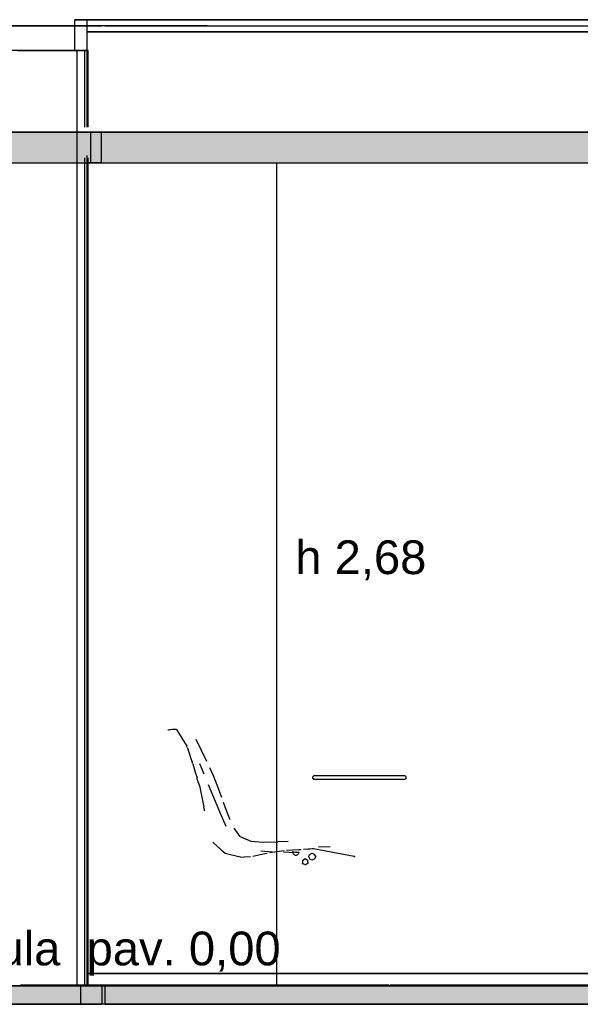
# Model space of a CAD drawing. Header units: millimetres. Extents: x -9985 to 240895, y -184894 to 39395.
# Tile 49 of 164: x 14130 to 15957, y -73295 to -70085. Entities that reach past the tile are written whole.
import ezdxf
from ezdxf.enums import TextEntityAlignment as Align

# ---------------------------------------------------------------- set-up
doc = ezdxf.new("R2010")
doc.units = ezdxf.units.MM
for name, color, linetype in [('S-QUOTE', 40, 'Continuous'), ('S-TAGLIO-ARR', 9, 'Continuous'), ('S-TAGLIO-CS', 9, 'Continuous'), ('S-TAGLIO-PAV', 33, 'Continuous'), ('S-TAGLIO-SOFF', 8, 'Continuous'), ('S-TESTI', 7, 'Continuous'), ('S-VISTA', 8, 'Continuous'), ('S-VISTA-ARREDI', 9, 'Continuous')]:
    doc.layers.add(name, color=color, linetype=linetype)
doc.styles.add('VISIO', font='arial.ttf')

msp = doc.modelspace()

# ---------------------------------------------------------------- hatches: boundary and pattern name
at = {"layer": 'S-TAGLIO-CS'}
msp.add_hatch(color=9, dxfattribs=at).paths.add_polyline_path([(17160, -70551), (16518, -70551), (16466, -70551), (16272, -70551), (12374, -70551), (12318, -70551), (12302, -70551), (11958, -70551), (11588, -70551), (11588, -70527), (11588, -70451), (11958, -70451), (12302, -70451), (12318, -70451), (12374, -70451), (12568, -70451), (16466, -70451), (16518, -70451), (17160, -70451), (17536, -70451), (17536, -70465), (17536, -70551), (17160, -70551)])
at = {"layer": 'S-TAGLIO-PAV'}
for points in [[(9678, -73295), (9678, -73275), (9678, -73235), (10034, -73235), (10520, -73235), (10522, -73235), (10524, -73235), (11724, -73235), (11726, -73235), (11728, -73235), (12444, -73235), (12928, -73235), (12930, -73235), (13070, -73235), (13728, -73235), (14130, -73235), (14132, -73235), (14628, -73235), (14740, -73235), (15332, -73235), (15334, -73235), (15336, -73235), (16536, -73235), (16538, -73235), (16540, -73235), (17498, -73235), (17498, -73243), (17498, -73295), (14740, -73295), (14628, -73295), (13850, -73295), (13124, -73295), (12128, -73295), (11936, -73295), (11700, -73295), (11438, -73295), (11194, -73295), (11122, -73295), (10984, -73295), (9678, -73295)], [(15332, -73235), (14740, -73235), (14628, -73235), (14132, -73235), (14132, -73233), (14244, -73233), (14756, -73233), (14836, -73233), (15332, -73233), (15332, -73235)], [(16536, -73235), (15336, -73235), (15336, -73233), (16236, -73233), (16536, -73233), (16536, -73235)]]:
    msp.add_hatch(color=33, dxfattribs=at).paths.add_polyline_path(points)

# ---------------------------------------------------------------- linework, layer by layer
at = {"layer": 'S-QUOTE'}
msp.add_line((14968, -73233), (14968, -70552), dxfattribs=at)
at = {"layer": 'S-TAGLIO-ARR'}
for p, q in [((14613.347, -72400), (14614.735, -72400)), ((14614.735, -72400), (14619.306, -72399.347)), ((14619.306, -72399.347), (14620.721, -72399)), ((14620.721, -72399), (14622.162, -72399)), ((14622.162, -72399), (14627.919, -72398.36)), ((14627.919, -72398.36), (14629, -72398)), ((14629, -72398), (14630.442, -72398)), ((14630.442, -72398), (14639.848, -72398)), ((14640, -72398), (14640.839, -72399.357)), ((14640.839, -72399.357), (14653.274, -72418.863)), ((14653.274, -72418.863), (14674.318, -72453.636)), ((14674.636, -72454.908), (14674.318, -72453.636)), ((14676.667, -72459), (14674.636, -72454.908)), ((14676.667, -72459), (14686.911, -72490.37)), ((14686.911, -72490.37), (14692.318, -72505.636)), ((14692.636, -72506.59), (14692.318, -72505.636)), ((14694, -72510.667), (14692.636, -72506.59)), ((14694, -72510.667), (14703.547, -72541.37)), ((14703.547, -72541.37), (14708, -72556.636)), ((14708.318, -72557.908), (14708, -72556.636)), ((14709, -72562), (14708.318, -72557.908)), ((14709, -72562), (14709.319, -72562.638)), ((14716.489, -72581.148), (14709.319, -72562.638)), ((15085, -72553), (15088.315, -72549.685)), ((15085, -72554.027), (15085, -72553)), ((15085, -72559), (15085, -72554.027)), ((15088.315, -72561.486), (15085, -72559)), ((15088.315, -72549.685), (15089, -72549)), ((15089, -72562), (15088.315, -72561.486)), ((15089, -72549), (15094.069, -72549)), ((15094.069, -72562), (15089, -72562)), ((15094.069, -72549), (15110.034, -72549)), ((15110.034, -72562), (15094.069, -72562)), ((15110.034, -72549), (15121.369, -72549)), ((15121.369, -72562), (15110.034, -72562)), ((15121.369, -72549), (15125.799, -72549)), ((15125.799, -72562), (15121.369, -72562)), ((15125.799, -72549), (15130.014, -72549)), ((15130.014, -72562), (15125.799, -72562)), ((15130.014, -72549), (15159.588, -72549)), ((15159.588, -72562), (15130.014, -72562)), ((15159.588, -72549), (15167.616, -72549)), ((15167.616, -72562), (15159.588, -72562)), ((15167.616, -72549), (15197.19, -72549)), ((15197.19, -72562), (15167.616, -72562)), ((15197.19, -72549), (15226.764, -72549)), ((15226.764, -72562), (15197.19, -72562)), ((15226.764, -72549), (15256.339, -72549)), ((15256.339, -72562), (15226.764, -72562)), ((15256.339, -72549), (15288.25, -72549)), ((15288.25, -72562), (15256.339, -72562)), ((15288.25, -72549), (15317.824, -72549)), ((15317.824, -72562), (15288.25, -72562)), ((15317.824, -72549), (15347.398, -72549)), ((15347.398, -72562), (15317.824, -72562)), ((15347.398, -72549), (15350.007, -72549)), ((15350.007, -72562), (15347.398, -72562)), ((15350.007, -72549), (15361.883, -72549)), ((15361.883, -72562), (15350.007, -72562)), ((15361.883, -72549), (15385, -72549)), ((15385, -72562), (15361.883, -72562)), ((15385, -72549), (15385.764, -72549.764)), ((15388.193, -72559.605), (15385, -72562)), ((15385.764, -72549.764), (15389, -72553)), ((15389, -72559), (15388.193, -72559.605)), ((15389, -72554.146), (15389, -72553)), ((15389, -72559), (15389, -72554.146)), ((14716.489, -72581.148), (14729.753, -72652.781)), ((14732.069, -72662.219), (14729.753, -72652.781)), ((14732.231, -72664.492), (14732.069, -72662.219)), ((14759.231, -72766), (14786.607, -72791.63)), ((14786.607, -72791.63), (14799.455, -72802.787)), ((14799.455, -72802.787), (14812.894, -72806.02)), ((14929.458, -72803.444), (14937, -72801.891)), ((14945, -72800.551), (14984.458, -72794.963)), ((14984.458, -72794.963), (14992, -72793.891)), ((15000, -72793), (15039.458, -72790.481)), ((15019, -72798), (15019.462, -72799.848)), ((15029.201, -72799.855), (15019, -72798)), ((15020, -72802), (15019.462, -72799.848)), ((15020, -72802), (15021.076, -72804.152)), ((15030.581, -72799.274), (15030.291, -72799.056)), ((15040.462, -72799.691), (15030.726, -72800.145)), ((15039.076, -72803.386), (15040, -72802)), ((15039.458, -72790.481), (15047, -72789.891)), ((15040, -72802), (15040.462, -72799.691)), ((15055, -72789.569), (15069.809, -72788.295)), ((15069.809, -72788.295), (15076, -72788)), ((15076, -72788), (15082.756, -72787.386)), ((15082.756, -72787.386), (15087.356, -72787)), ((15087, -72787), (15219.423, -72811.523)), ((14812.894, -72806.02), (14854.01, -72814.99)), ((14854.01, -72814.99), (14861.968, -72814.454)), ((14861.968, -72814.454), (14882, -72812.783)), ((14890, -72811.551), (14929.458, -72803.444)), ((15021.076, -72804.152), (15022, -72805.538)), ((15022, -72805.538), (15024.152, -72806.614)), ((15024.152, -72806.614), (15026, -72808)), ((15026, -72808), (15027.848, -72808.462)), ((15027.848, -72808.462), (15030, -72809)), ((15030, -72809), (15031.848, -72808.538)), ((15031.848, -72808.538), (15034.538, -72808)), ((15034.538, -72808), (15036.152, -72806.386)), ((15036.152, -72806.386), (15038, -72805)), ((15039.076, -72803.386), (15038, -72805)), ((15051.659, -72825.744), (15051.469, -72835.557)), ((15051.659, -72825.744), (15060.33, -72819.963)), ((15060.33, -72819.963), (15069, -72824.78)), ((15069.974, -72834.583), (15061.208, -72840.427)), ((15069.974, -72834.583), (15069, -72824.78)), ((15072, -72813.227), (15074.71, -72806.903)), ((15072.29, -72813.903), (15072, -72813.227)), ((15075, -72821.131), (15072.29, -72813.903)), ((15074.71, -72806.903), (15075, -72806.131)), ((15082.227, -72803.42), (15075, -72806.131)), ((15075, -72821.131), (15075.773, -72821.42)), ((15075.773, -72821.42), (15083, -72824.131)), ((15083, -72803.131), (15082.227, -72803.42)), ((15089.324, -72805.841), (15083, -72803.131)), ((15083, -72824.131), (15083.773, -72823.841)), ((15083.773, -72823.841), (15091, -72821.131)), ((15090, -72806.131), (15089.324, -72805.841)), ((15090, -72806.131), (15093.614, -72812.454)), ((15091.29, -72820.454), (15091, -72821.131)), ((15094, -72813.227), (15091.29, -72820.454)), ((15093.614, -72812.454), (15094, -72813.227)), ((15219.423, -72811.523), (15221.611, -72811.805)), ((15221, -72814.947), (15221, -72814)), ((15221.171, -72813.829), (15222, -72813)), ((15221.611, -72811.805), (15222, -72812)), ((15222, -72812.829), (15222, -72812)), ((15050.987, -72835.753), (15051.469, -72835.557)), ((15060.909, -72840.832), (15051.039, -72835.896)), ((15060.961, -72840.858), (15061.208, -72840.427))]:
    msp.add_line(p, q, dxfattribs=at)
at = {"layer": 'S-TAGLIO-CS'}
for p, q in [((16465.518, -70452), (12567.255, -70452)), ((12373.398, -70552), (16271.662, -70552))]:
    msp.add_line(p, q, dxfattribs=at)
at = {"layer": 'S-TAGLIO-PAV'}
for p, q in [((14627.891, -73235), (13728.353, -73235)), ((14130.631, -73235), (14130, -73235)), ((14130.631, -73235), (14133, -73235)), ((14244.986, -73233), (14133, -73233)), ((14133, -73234.149), (14133, -73233)), ((14133, -73234.149), (14133, -73235)), ((14755.841, -73233), (14244.986, -73233)), ((14740.571, -73235), (14627.891, -73235)), ((14740.571, -73235), (17498, -73235)), ((14836.028, -73233), (14755.841, -73233)), ((14836.028, -73233), (15333, -73233)), ((15333, -73234.1), (15333, -73233)), ((15333, -73234.1), (15333, -73235)), ((15334.35, -73235), (15333, -73235)), ((15334.35, -73235), (15334.869, -73235)), ((15334.876, -73235), (15336, -73235)), ((16236.63, -73233), (15336, -73233)), ((15336, -73234.501), (15336, -73233)), ((14627.891, -73295), (13849.249, -73295)), ((14740.571, -73295), (14627.891, -73295)), ((17498, -73295), (14740.571, -73295))]:
    msp.add_line(p, q, dxfattribs=at)
at = {"layer": 'S-TAGLIO-SOFF'}
for p, q in [((14627.891, -70105), (11935.225, -70105)), ((14740.571, -70105), (14627.891, -70105)), ((14740.571, -70105), (17498, -70105))]:
    msp.add_line(p, q, dxfattribs=at)
at = {"layer": 'S-VISTA'}
for p, q in [((13468, -70105), (14328, -70105)), ((14310, -70085), (14350, -70085)), ((14350, -70085), (14310, -70085)), ((14310, -70185), (14310, -70085)), ((14310, -70185), (14310, -70085)), ((14328, -70105), (14398, -70105)), ((14350, -70435), (14350, -70085)), ((14350, -70435), (14350, -70085)), ((14350, -70085), (17407, -70085)), ((17407, -70085), (14350, -70085)), ((14350, -70125), (14350, -70085)), ((14350, -70125), (14350, -70085)), ((14408, -70105), (17408, -70105)), ((14350, -70125), (17407, -70125)), ((17407, -70125), (14350, -70125)), ((14350, -70125), (17407, -70125)), ((17407, -70125), (14350, -70125)), ((14350, -70426.967), (14350, -70125)), ((14350, -70426.967), (14350, -70125)), ((14318, -70185), (13468, -70185)), ((14123, -70185), (14318, -70185)), ((14273, -70185), (14353, -70185)), ((14343, -70185), (14273, -70185)), ((14353, -70185), (14318, -70185)), ((14318, -73235), (14318, -70185)), ((14343, -70435), (14343, -70185)), ((14353, -70435), (14353, -70185)), ((14353, -70435), (14353, -70185)), ((13512, -70452), (14362, -70452)), ((14354, -70452), (17440.403, -70452)), ((14397, -70452), (14357, -70452)), ((14362, -70452), (14397, -70452)), ((14362, -70552), (14362, -70452)), ((14397, -70552), (14397, -70452)), ((14397, -70552), (14397, -70452)), ((13512, -70552), (14362, -70552)), ((14343, -73235), (14343, -70535)), ((14350, -73195), (14350, -70527.623)), ((14350, -73195), (14350, -70527.623)), ((14350, -73235), (14350, -70535)), ((14350, -73235), (14350, -70535)), ((14353, -73235), (14353, -70535)), ((14353, -73235), (14353, -70535)), ((14354, -70552), (17440.403, -70552)), ((14397, -70552), (14357, -70552)), ((14362, -70552), (14397, -70552)), ((14350, -73195), (16504.934, -73195)), ((16504.934, -73195), (14350, -73195)), ((14350, -73235), (14350, -73195)), ((14350, -73235), (14350, -73195)), ((14350, -73195), (16504.934, -73195)), ((16504.934, -73195), (14350, -73195)), ((14318, -73235), (13468, -73235)), ((13468, -73235), (14328, -73235)), ((14328, -73233), (14133, -73233)), ((14328, -73235), (14133, -73235)), ((14353, -73235), (14318, -73235)), ((14398, -73233), (14328, -73233)), ((14328, -73235), (14398, -73235)), ((14328, -73235), (14328, -73295)), ((14398, -73235), (14328, -73235)), ((14350, -73235), (16504.934, -73235)), ((16504.934, -73235), (14350, -73235)), ((14398, -73235), (14398, -73295)), ((15333, -73233), (14408, -73233)), ((14408, -73235), (17408, -73235)), ((14408, -73235), (14408, -73295)), ((15333, -73235), (14408, -73235)), ((15336, -73233), (16536, -73233)), ((16536, -73233), (15336, -73233)), ((15336, -73233), (16536, -73233)), ((16536, -73235), (15336, -73235)), ((15336, -73235), (16536, -73235)), ((15336, -73235), (16536, -73235)), ((13468, -73295), (14328, -73295)), ((14328, -73295), (14398, -73295)), ((14408, -73295), (17408, -73295))]:
    msp.add_line(p, q, dxfattribs=at)
at = {"layer": 'S-VISTA-ARREDI'}
for p, q in [((14723, -72468), (14705, -72432)), ((14740, -72503), (14723, -72468)), ((14731, -72545), (14717, -72511)), ((14749, -72523), (14762, -72551)), ((14762, -72551), (14773, -72579)), ((14760, -72613), (14745, -72579)), ((14773, -72579), (14788, -72620)), ((14774, -72647), (14760, -72613)), ((14805, -72666), (14794, -72637)), ((14788, -72681), (14774, -72647)), ((14816, -72694), (14805, -72666)), ((14803, -72715), (14788, -72681)), ((14849, -72748), (14829, -72721)), ((14849, -72748), (14883, -72763)), ((14883, -72763), (14923, -72766)), ((14923, -72766), (14971, -72765)), ((15005, -72764), (14971, -72765)), ((14953, -72799), (14916, -72796)), ((15026, -72801), (14990, -72799)), ((15142, -72782), (15104, -72783))]:
    msp.add_line(p, q, dxfattribs=at)

# ---------------------------------------------------------------- texts
at = {"layer": 'S-QUOTE', "style": 'VISIO'}
msp.add_text('h 2,68', height=110, dxfattribs=at).set_placement((15028, -71892.5))
at = {"layer": 'S-TESTI', "style": 'VISIO'}
msp.add_text('Aula  pav. 0,00', height=110, dxfattribs=at).set_placement((14468, -73113), align=Align.MIDDLE_CENTER)

doc.saveas('drawing.dxf')
